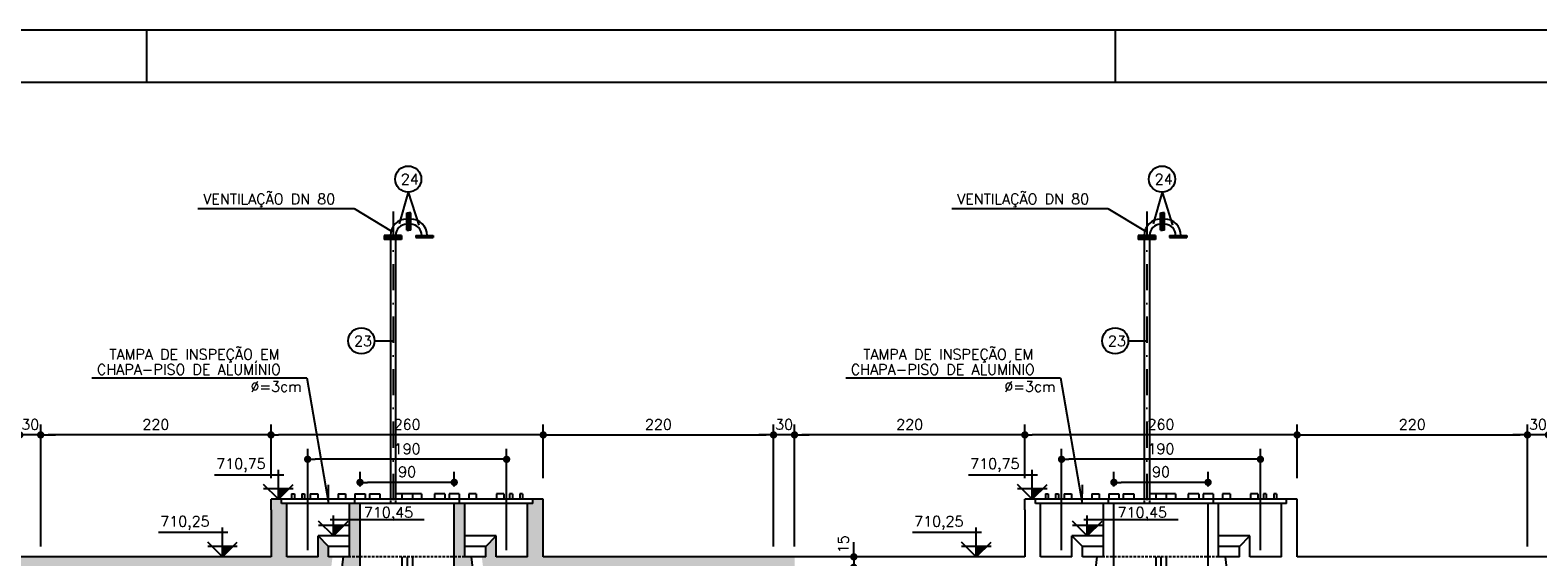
# Model space of a CAD drawing. Extents: x -5456 to -1251, y -1111 to 1859.
# Tile 18 of 24: x -4137 to -2697, y 1357 to 1859. Entities that reach past the tile are written whole.
import ezdxf

# ---------------------------------------------------------------- set-up
doc = ezdxf.new("R2010")
doc.units = 0
doc.header["$LTSCALE"] = 10
doc.header["$MEASUREMENT"] = 0
for name, pattern in [('DASHDOT', [1, 0.5, -0.25, 0, -0.25]), ('HIDDEN', [0.375, 0.25, -0.125]), ('HIDDEN2', [0.1875, 0.125, -0.0625])]:
    doc.linetypes.add(name, pattern=pattern)
doc.layers.get('0').update_dxf_attribs({"linetype": 'CONTINUOUS'})
doc.layers.get('DEFPOINTS').update_dxf_attribs({"linetype": 'CONTINUOUS'})
for name, color, linetype in [('ELEVAÇÃO', 2, 'CONTINUOUS'), ('PADRÃO', 5, 'CONTINUOUS'), ('PAREDES', 5, 'CONTINUOUS')]:
    doc.layers.add(name, color=color, linetype=linetype)
doc.styles.add('ROMANS', font='romans.shx')
doc.dimstyles.new('DIM1', dxfattribs={"dimtxt": 10, "dimasz": 7, "dimexe": 10, "dimexo": 20, "dimgap": 5, "dimtad": 1, "dimdec": 0, "dimzin": 0, "dimdsep": 46, "dimtxsty": 'ROMANS', "dimblk": 'DOT', "dimblk1": 'DOT', "dimblk2": 'DOT', "dimsah": 1, "dimcen": 0, "dimclrd": 6, "dimclre": 6, "dimclrt": 2, "dimadec": 0, "dimazin": 0, "dimtfac": 1e-07, "dimtdec": 0, "dimtix": 1, "dimtmove": 2, "dimatfit": 3, "dimldrblk": 'DOT', "dimfxl": 0, "dimtolj": 1, "dimtzin": 0, "dimarcsym": 0})

# ---------------------------------------------------------------- blocks, each defined once
blk = doc.blocks.new('DOT')
at = {"color": 0, "linetype": 'ByBlock'}
blk.add_line((-0.5, 0), (-1, 0), dxfattribs=at)
at = {"color": 0, "linetype": 'ByBlock', "const_width": 0.5}
blk.add_lwpolyline([(-0.25, 0, 1), (0.25, 0, 1)], format="xyb", close=True, dxfattribs=at)
blk = doc.blocks.new('*D28')
at = {"color": 9, "lineweight": -2}
for p, q in [((-3407.4, 1366.6), (-3407.4, 1483)), ((-3194.4, 1473), (-3400.4, 1473)), ((-3187.4, 1431.6), (-3187.4, 1483))]:
    blk.add_line(p, q, dxfattribs=at)
at = {"layer": 'DEFPOINTS', "color": 0}
for p in [(-3407.4, 1473), (-3187.4, 1411.6), (-3407.4, 1346.6)]:
    blk.add_point(p, dxfattribs=at)
at = {"color": 9, "lineweight": -2, "xscale": 7, "yscale": 7, "zscale": 7, "rotation": 180}
blk.add_blockref('DOT', (-3407.4, 1473), dxfattribs=at)
at = {"color": 9, "lineweight": -2, "xscale": 7, "yscale": 7, "zscale": 7}
blk.add_blockref('DOT', (-3187.4, 1473), dxfattribs=at)
at = {"color": 3, "insert": (-3297.4, 1483), "char_height": 10, "attachment_point": 5, "style": 'ROMANS'}
blk.add_mtext('\\A1;220', dxfattribs=at)
blk = doc.blocks.new('_DOT')
at = {"color": 0, "linetype": 'ByBlock'}
blk.add_line((-0.5, 0), (-1, 0), dxfattribs=at)
at = {"color": 0, "linetype": 'ByBlock', "const_width": 0.5}
blk.add_lwpolyline([(-0.25, 0, 1), (0.25, 0, 1)], format="xyb", close=True, dxfattribs=at)
blk = doc.blocks.new('*D27')
at = {"layer": 'DEFPOINTS', "color": 0}
for p in [(-3477, 1356.6), (-3497, 1346.6), (-3350.8, 1346.6)]:
    blk.add_point(p, dxfattribs=at)
at = {"layer": 'PAREDES', "color": 9, "lineweight": -2}
for p, q in [((-3350.8, 1363.6), (-3350.8, 1370.6)), ((-3350.8, 1356.6), (-3350.8, 1346.6)), ((-3350.8, 1339.6), (-3350.8, 1332.6))]:
    blk.add_line(p, q, dxfattribs=at)
at = {"layer": 'PAREDES', "color": 9, "lineweight": -2, "xscale": 7, "yscale": 7, "zscale": 7}
for p, rotation in [((-3350.8, 1356.6), 270), ((-3350.8, 1346.6), 90)]:
    blk.add_blockref('DOT', p, dxfattribs=dict(at, rotation=rotation))
at = {"layer": 'PAREDES', "color": 3, "insert": (-3360.8, 1368.6), "char_height": 10, "attachment_point": 5, "rotation": 90, "style": 'ROMANS'}
blk.add_mtext('\\A1;15', dxfattribs=at)
blk = doc.blocks.new('*D41')
at = {"color": 9, "lineweight": -2}
for p, q in [((-2927.4, 1451.6), (-2927.4, 1483)), ((-2920.4, 1473), (-2714.4, 1473)), ((-2707.4, 1366.6), (-2707.4, 1483))]:
    blk.add_line(p, q, dxfattribs=at)
at = {"layer": 'DEFPOINTS', "color": 0}
for p in [(-2707.4, 1473), (-2927.4, 1431.6), (-2707.4, 1346.6)]:
    blk.add_point(p, dxfattribs=at)
at = {"color": 9, "lineweight": -2, "xscale": 7, "yscale": 7, "zscale": 7, "rotation": 180}
blk.add_blockref('DOT', (-2927.4, 1473), dxfattribs=at)
at = {"color": 9, "lineweight": -2, "xscale": 7, "yscale": 7, "zscale": 7}
blk.add_blockref('DOT', (-2707.4, 1473), dxfattribs=at)
at = {"color": 3, "insert": (-2817.4, 1483), "char_height": 10, "attachment_point": 5, "style": 'ROMANS'}
blk.add_mtext('\\A1;220', dxfattribs=at)
blk = doc.blocks.new('*D36')
at = {"color": 9, "lineweight": -2}
for p, q in [((-3187.4, 1431.6), (-3187.4, 1483)), ((-2934.4, 1473), (-3180.4, 1473)), ((-2927.4, 1431.6), (-2927.4, 1483))]:
    blk.add_line(p, q, dxfattribs=at)
at = {"layer": 'DEFPOINTS', "color": 0}
for p in [(-3187.4, 1473), (-3187.4, 1411.6), (-2927.4, 1411.6)]:
    blk.add_point(p, dxfattribs=at)
at = {"color": 9, "lineweight": -2, "xscale": 7, "yscale": 7, "zscale": 7, "rotation": 180}
blk.add_blockref('DOT', (-3187.4, 1473), dxfattribs=at)
at = {"color": 9, "lineweight": -2, "xscale": 7, "yscale": 7, "zscale": 7}
blk.add_blockref('DOT', (-2927.4, 1473), dxfattribs=at)
at = {"color": 3, "insert": (-3057.4, 1483), "char_height": 10, "attachment_point": 5, "style": 'ROMANS'}
blk.add_mtext('\\A1;260', dxfattribs=at)
blk = doc.blocks.new('*D46')
at = {"color": 9, "lineweight": -2}
for p, q in [((-3152.4, 1362.8), (-3152.4, 1459.7)), ((-2962.4, 1362.8), (-2962.4, 1459.7)), ((-2969.4, 1449.7), (-3145.4, 1449.7))]:
    blk.add_line(p, q, dxfattribs=at)
at = {"layer": 'DEFPOINTS', "color": 0}
for p in [(-3152.4, 1449.7), (-3152.4, 1342.8), (-2962.4, 1342.8)]:
    blk.add_point(p, dxfattribs=at)
at = {"color": 9, "lineweight": -2, "xscale": 7, "yscale": 7, "zscale": 7, "rotation": 180}
blk.add_blockref('DOT', (-3152.4, 1449.7), dxfattribs=at)
at = {"color": 9, "lineweight": -2, "xscale": 7, "yscale": 7, "zscale": 7}
blk.add_blockref('DOT', (-2962.4, 1449.7), dxfattribs=at)
at = {"color": 3, "insert": (-3057.4, 1459.7), "char_height": 10, "attachment_point": 5, "style": 'ROMANS'}
blk.add_mtext('\\A1;190', dxfattribs=at)
blk = doc.blocks.new('*D49')
at = {"color": 9, "lineweight": -2}
for p, q in [((-3102.4, 1423.8), (-3102.4, 1437.7)), ((-3019.4, 1427.7), (-3095.4, 1427.7)), ((-3012.4, 1423.8), (-3012.4, 1437.7))]:
    blk.add_line(p, q, dxfattribs=at)
at = {"layer": 'DEFPOINTS', "color": 0}
for p in [(-3102.4, 1427.7), (-3102.4, 1403.8), (-3012.4, 1403.8)]:
    blk.add_point(p, dxfattribs=at)
at = {"color": 9, "lineweight": -2, "xscale": 7, "yscale": 7, "zscale": 7, "rotation": 180}
blk.add_blockref('DOT', (-3102.4, 1427.7), dxfattribs=at)
at = {"color": 9, "lineweight": -2, "xscale": 7, "yscale": 7, "zscale": 7}
blk.add_blockref('DOT', (-3012.4, 1427.7), dxfattribs=at)
at = {"color": 3, "insert": (-3057.4, 1437.7), "char_height": 10, "attachment_point": 5, "style": 'ROMANS'}
blk.add_mtext('\\A1;90', dxfattribs=at)
blk = doc.blocks.new('*D58')
at = {"color": 9, "lineweight": -2}
for p, q in [((-4127.4, 1366.6), (-4127.4, 1483)), ((-3914.4, 1473), (-4120.4, 1473)), ((-3907.4, 1431.6), (-3907.4, 1483))]:
    blk.add_line(p, q, dxfattribs=at)
at = {"layer": 'DEFPOINTS', "color": 0}
for p in [(-4127.4, 1473), (-3907.4, 1411.6), (-4127.4, 1346.6)]:
    blk.add_point(p, dxfattribs=at)
at = {"color": 9, "lineweight": -2, "xscale": 7, "yscale": 7, "zscale": 7, "rotation": 180}
blk.add_blockref('DOT', (-4127.4, 1473), dxfattribs=at)
at = {"color": 9, "lineweight": -2, "xscale": 7, "yscale": 7, "zscale": 7}
blk.add_blockref('DOT', (-3907.4, 1473), dxfattribs=at)
at = {"color": 3, "insert": (-4017.4, 1483), "char_height": 10, "attachment_point": 5, "style": 'ROMANS'}
blk.add_mtext('\\A1;220', dxfattribs=at)
blk = doc.blocks.new('*D55')
at = {"color": 9, "lineweight": -2}
for p, q in [((-3907.4, 1431.6), (-3907.4, 1483)), ((-3654.4, 1473), (-3900.4, 1473)), ((-3647.4, 1431.6), (-3647.4, 1483))]:
    blk.add_line(p, q, dxfattribs=at)
at = {"layer": 'DEFPOINTS', "color": 0}
for p in [(-3907.4, 1473), (-3907.4, 1411.6), (-3647.4, 1411.6)]:
    blk.add_point(p, dxfattribs=at)
at = {"color": 9, "lineweight": -2, "xscale": 7, "yscale": 7, "zscale": 7, "rotation": 180}
blk.add_blockref('DOT', (-3907.4, 1473), dxfattribs=at)
at = {"color": 9, "lineweight": -2, "xscale": 7, "yscale": 7, "zscale": 7}
blk.add_blockref('DOT', (-3647.4, 1473), dxfattribs=at)
at = {"color": 3, "insert": (-3777.4, 1483), "char_height": 10, "attachment_point": 5, "style": 'ROMANS'}
blk.add_mtext('\\A1;260', dxfattribs=at)
blk = doc.blocks.new('*D57')
at = {"color": 9, "lineweight": -2}
for p, q in [((-3647.4, 1451.6), (-3647.4, 1483)), ((-3640.4, 1473), (-3434.4, 1473)), ((-3427.4, 1366.6), (-3427.4, 1483))]:
    blk.add_line(p, q, dxfattribs=at)
at = {"layer": 'DEFPOINTS', "color": 0}
for p in [(-3427.4, 1473), (-3647.4, 1431.6), (-3427.4, 1346.6)]:
    blk.add_point(p, dxfattribs=at)
at = {"color": 9, "lineweight": -2, "xscale": 7, "yscale": 7, "zscale": 7, "rotation": 180}
blk.add_blockref('DOT', (-3647.4, 1473), dxfattribs=at)
at = {"color": 9, "lineweight": -2, "xscale": 7, "yscale": 7, "zscale": 7}
blk.add_blockref('DOT', (-3427.4, 1473), dxfattribs=at)
at = {"color": 3, "insert": (-3537.4, 1483), "char_height": 10, "attachment_point": 5, "style": 'ROMANS'}
blk.add_mtext('\\A1;220', dxfattribs=at)
blk = doc.blocks.new('*D54')
at = {"color": 9, "lineweight": -2}
for p, q in [((-3872.4, 1362.8), (-3872.4, 1459.7)), ((-3682.4, 1362.8), (-3682.4, 1459.7)), ((-3689.4, 1449.7), (-3865.4, 1449.7))]:
    blk.add_line(p, q, dxfattribs=at)
at = {"layer": 'DEFPOINTS', "color": 0}
for p in [(-3872.4, 1449.7), (-3872.4, 1342.8), (-3682.4, 1342.8)]:
    blk.add_point(p, dxfattribs=at)
at = {"color": 9, "lineweight": -2, "xscale": 7, "yscale": 7, "zscale": 7, "rotation": 180}
blk.add_blockref('DOT', (-3872.4, 1449.7), dxfattribs=at)
at = {"color": 9, "lineweight": -2, "xscale": 7, "yscale": 7, "zscale": 7}
blk.add_blockref('DOT', (-3682.4, 1449.7), dxfattribs=at)
at = {"color": 3, "insert": (-3777.4, 1459.7), "char_height": 10, "attachment_point": 5, "style": 'ROMANS'}
blk.add_mtext('\\A1;190', dxfattribs=at)
blk = doc.blocks.new('*D53')
at = {"color": 9, "lineweight": -2}
for p, q in [((-3822.4, 1423.8), (-3822.4, 1437.7)), ((-3739.4, 1427.7), (-3815.4, 1427.7)), ((-3732.4, 1423.8), (-3732.4, 1437.7))]:
    blk.add_line(p, q, dxfattribs=at)
at = {"layer": 'DEFPOINTS', "color": 0}
for p in [(-3822.4, 1427.7), (-3822.4, 1403.8), (-3732.4, 1403.8)]:
    blk.add_point(p, dxfattribs=at)
at = {"color": 9, "lineweight": -2, "xscale": 7, "yscale": 7, "zscale": 7, "rotation": 180}
blk.add_blockref('DOT', (-3822.4, 1427.7), dxfattribs=at)
at = {"color": 9, "lineweight": -2, "xscale": 7, "yscale": 7, "zscale": 7}
blk.add_blockref('DOT', (-3732.4, 1427.7), dxfattribs=at)
at = {"color": 3, "insert": (-3777.4, 1437.7), "char_height": 10, "attachment_point": 5, "style": 'ROMANS'}
blk.add_mtext('\\A1;90', dxfattribs=at)
blk = doc.blocks.new('*D184')
at = {"color": 9, "lineweight": -2}
for p, q in [((-2714.4, 1473), (-2721.4, 1473)), ((-2707.4, 1366.6), (-2707.4, 1483)), ((-2687.4, 1473), (-2707.4, 1473)), ((-2687.4, 1366.6), (-2687.4, 1483)), ((-2680.4, 1473), (-2673.4, 1473))]:
    blk.add_line(p, q, dxfattribs=at)
at = {"layer": 'DEFPOINTS', "color": 0}
for p in [(-2707.4, 1473), (-2707.4, 1346.6), (-2687.4, 1346.6)]:
    blk.add_point(p, dxfattribs=at)
at = {"color": 9, "lineweight": -2, "xscale": 7, "yscale": 7, "zscale": 7}
blk.add_blockref('DOT', (-2707.4, 1473), dxfattribs=at)
at = {"color": 9, "lineweight": -2, "xscale": 7, "yscale": 7, "zscale": 7, "rotation": 180}
blk.add_blockref('DOT', (-2687.4, 1473), dxfattribs=at)
at = {"color": 3, "insert": (-2697.4, 1483), "char_height": 10, "attachment_point": 5, "style": 'ROMANS'}
blk.add_mtext('\\A1;30', dxfattribs=at)
blk = doc.blocks.new('*D187')
at = {"color": 9, "lineweight": -2}
for p, q in [((-3434.4, 1473), (-3441.4, 1473)), ((-3427.4, 1366.6), (-3427.4, 1483)), ((-3407.4, 1473), (-3427.4, 1473)), ((-3407.4, 1366.6), (-3407.4, 1483)), ((-3400.4, 1473), (-3393.4, 1473))]:
    blk.add_line(p, q, dxfattribs=at)
at = {"layer": 'DEFPOINTS', "color": 0}
for p in [(-3427.4, 1473), (-3427.4, 1346.6), (-3407.4, 1346.6)]:
    blk.add_point(p, dxfattribs=at)
at = {"color": 9, "lineweight": -2, "xscale": 7, "yscale": 7, "zscale": 7}
blk.add_blockref('DOT', (-3427.4, 1473), dxfattribs=at)
at = {"color": 9, "lineweight": -2, "xscale": 7, "yscale": 7, "zscale": 7, "rotation": 180}
blk.add_blockref('DOT', (-3407.4, 1473), dxfattribs=at)
at = {"color": 3, "insert": (-3417.4, 1483), "char_height": 10, "attachment_point": 5, "style": 'ROMANS'}
blk.add_mtext('\\A1;30', dxfattribs=at)
blk = doc.blocks.new('*D192')
at = {"color": 9, "lineweight": -2}
for p, q in [((-4154.4, 1473), (-4161.4, 1473)), ((-4147.4, 1366.6), (-4147.4, 1483)), ((-4127.4, 1473), (-4147.4, 1473)), ((-4127.4, 1366.6), (-4127.4, 1483)), ((-4120.4, 1473), (-4113.4, 1473))]:
    blk.add_line(p, q, dxfattribs=at)
at = {"layer": 'DEFPOINTS', "color": 0}
for p in [(-4147.4, 1473), (-4147.4, 1346.6), (-4127.4, 1346.6)]:
    blk.add_point(p, dxfattribs=at)
at = {"color": 9, "lineweight": -2, "xscale": 7, "yscale": 7, "zscale": 7}
blk.add_blockref('DOT', (-4147.4, 1473), dxfattribs=at)
at = {"color": 9, "lineweight": -2, "xscale": 7, "yscale": 7, "zscale": 7, "rotation": 180}
blk.add_blockref('DOT', (-4127.4, 1473), dxfattribs=at)
at = {"color": 3, "insert": (-4137.4, 1483), "char_height": 10, "attachment_point": 5, "style": 'ROMANS'}
blk.add_mtext('\\A1;30', dxfattribs=at)

msp = doc.modelspace()

# ---------------------------------------------------------------- hatches: boundary and pattern name
h = msp.add_hatch()
h.set_pattern_fill('AR-CONC', color=9, scale=3, style=0)
h.set_pattern_definition([(130, (-8342.223, -3316.469), (-21.517805, -1.882564), [2.25, -24.75]), (185, (-8342.223, -3316.469), (4.16254, 22.565764), [1.8, -19.8]), (79.5486, (-8344.016, -3316.625), (-17.35528, 20.683186), [1.912206, -21.03426]), (133.8158, (-8342.223, -3310.469), (-32.01723, -4.96557), [3.375, -37.125]), (83.3644, (-8344.89, -3310.882), (-28.03988, 29.22354), [2.86831, -31.55139]), (188.8158, (-8342.223, -3310.47), (-28.03986, 29.22356), [2.7, -29.7]), (159, (-8345.223, -3311.969), (-17.90721, -12.078567), [2.25, -24.75]), (214, (-8345.223, -3311.969), (-7.29946, 21.7545), [1.8, -19.8]), (108.5486, (-8346.716, -3312.975), (-25.20668, 9.675915), [1.912206, -21.03426]), (142.5, (-8342.223, -3316.4686), (-0.364796, 9.986816), [0, -19.56, 0, -20.1, 0, -19.875]), (172.5, (-8342.223, -3316.469), (-7.892086, 11.832351), [0, -11.46, 0, -19.11, 0, -7.575]), (212.5, (-8335.533, -3316.469), (-16.014673, -0.676646), [0, -7.5, 0, -23.4, 0, -31.05]), (222.5, (-8332.533, -3316.469), (-17.495585, 3.00315), [0, -9.75, 0, -15.54, 0, -22.05])])
h.paths.add_polyline_path([(-4867.4, 1346.6), (-4847.4, 1346.6), (-4847.4, 1286.6), (-4867.4, 1286.6)], flags=16)
h.paths.add_polyline_path([(-4867.4, 1266.6), (-4867.4, 1286.6), (-4847.4, 1286.6), (-4847.4, 1256.6), (-4827.4, 1256.6), (-4827.4, 1276.6), (-4817.4, 1286.6), (-4817.4, 1246.6), (-4847.4, 1246.6), (-4847.4, 1201.9), (-4847.4, 1036.6), (-4867.4, 1036.6)], flags=17)
h.paths.add_polyline_path([(-4867.4, 1036.6), (-4847.9, 1036.6), (-4847.9, 1036.6), (-4847.9, 1036.6), (-4847.4, 1036.6), (-4847.4, 1007.8), (-4851, 1007.8), (-4851, 1006.4), (-4847.4, 1006.4), (-4847.4, 1002.8), (-4847.4, 946.6), (-4850.9, 946.6), (-4850.9, 945.3), (-4847.4, 945.3), (-4847.4, 943.2), (-4847.4, 866.6), (-4867.4, 866.6)], flags=17)
h.paths.add_polyline_path([(-4867.4, 866.6), (-4847.4, 866.6), (-4847.4, 831.6), (-4867.4, 831.6)], flags=17)
h.paths.add_polyline_path([(-4867.4, 831.6), (-4847.4, 831.6), (-4847.4, 706.6), (-4867.4, 706.6)], flags=17)
h.paths.add_polyline_path([(-4867.4, 706.6), (-4847.4, 706.6), (-4847.4, 646.6), (-4651.7, 646.6), (-4651.7, 642.3), (-4650.2, 642.3), (-4650.2, 646.6), (-4498.3, 646.6), (-4498.3, 642.3), (-4496.8, 642.3), (-4496.8, 646.6), (-4344.7, 646.6), (-4344.7, 642.3), (-4343.2, 642.3), (-4343.2, 646.6), (-4147.4, 646.6), (-4147.4, 945.5), (-4143.9, 945.6), (-4143.9, 946.9), (-4147.4, 946.9), (-4147.4, 1006.4), (-4144.1, 1006.4), (-4144.1, 1007.8), (-4147.4, 1007.8), (-4147.4, 1246.6), (-4177.4, 1246.6), (-4177.4, 1286.6), (-4167.4, 1276.6), (-4167.4, 1256.6), (-4147.4, 1256.6), (-4147.4, 1346.6), (-4376.7, 1346.6), (-4367.4, 1365.7), (-4367.4, 1356.6), (-3907.4, 1356.6), (-3907.4, 1401.6), (-3907.4, 1411.6), (-3897.4, 1411.6), (-3897.4, 1407.6), (-3892.4, 1407.6), (-3892.4, 1356.6), (-3862.4, 1356.6), (-3862.4, 1376.6), (-3852.4, 1366.6), (-3852.4, 1356.6), (-3848.7, 1356.6), (-3849.9, 1346.6), (-3862.4, 1346.6), (-3862.4, 1295), (-3872.3, 1295), (-3872.3, 1292), (-3862.4, 1292), (-3862.4, 1286.6), (-3877.4, 1286.6), (-3877.4, 1346.6), (-4127.4, 1346.6), (-4127.4, 1256.6), (-4107.4, 1256.6), (-4107.4, 1276.6), (-4097.4, 1286.6), (-4097.4, 1246.6), (-4127.4, 1246.6), (-4127.4, 1007.8), (-4131, 1007.8), (-4131, 1006.4), (-4127.4, 1006.4), (-4127.4, 950.3), (-4127.5, 950.2), (-4127.5, 946.6), (-4130.9, 946.6), (-4130.9, 945.3), (-4127.5, 945.3), (-4127.5, 943.2), (-4127.4, 943.2), (-4127.4, 646.6), (-3931.7, 646.6), (-3931.7, 642.3), (-3930.2, 642.3), (-3930.2, 646.6), (-3778.3, 646.6), (-3778.3, 642.3), (-3776.8, 642.3), (-3776.8, 646.6), (-3665.4, 646.6, 0.132437), (-3657.3, 634.4), (-3660.5, 626.6), (-4867.4, 626.6)])
h.paths.add_polyline_path([(-3611.9, 646.6), (-3427.4, 646.6), (-3427.4, 936.8), (-3407.4, 919.5), (-3407.4, 626.6), (-3660.5, 626.6), (-3657.3, 634.4, 0.538906)])
h.paths.add_polyline_path([(-3427.4, 992.8, 0.208186), (-3407.4, 1019.9), (-3407.4, 919.5), (-3427.4, 936.8), (-3427.4, 945.5), (-3424, 945.6), (-3424, 946.9), (-3427.4, 946.9)])
h.paths.add_polyline_path([(-3427.4, 1065.9, -0.208186), (-3407.4, 1038.7), (-3407.4, 1019.9, -0.208186), (-3427.4, 992.8), (-3427.4, 1006.4), (-3424.3, 1006.4), (-3424.3, 1007.8), (-3427.4, 1007.8)])
h.paths.add_polyline_path([(-3407.4, 1083.6), (-3407.4, 1038.7, 0.137731), (-3418.3, 1058.8)])
h.paths.add_polyline_path([(-3427.4, 1246.6), (-3457.4, 1246.6), (-3457.4, 1286.6), (-3447.4, 1276.6), (-3447.4, 1256.6), (-3427.4, 1256.6), (-3427.4, 1346.6), (-3520.2, 1346.6), (-3518.1, 1356.6), (-3407.4, 1356.6), (-3407.4, 1083.6), (-3418.3, 1058.8, 0.06849), (-3427.4, 1065.9)])
h.paths.add_polyline_path([(-3647.4, 1367.2), (-3647.4, 1356.6), (-3518.1, 1356.6), (-3520.2, 1346.6), (-3657.1, 1346.6)])
h.paths.add_polyline_path([(-3662.4, 1407.6), (-3657.4, 1407.6), (-3657.4, 1411.6), (-3647.4, 1411.6), (-3647.4, 1401.6), (-3647.4, 1367.2), (-3657.1, 1346.6), (-3677.4, 1346.6), (-3677.4, 1320.5, 0.135637), (-3692.4, 1321), (-3692.4, 1346.6), (-3704.9, 1346.6), (-3706.1, 1356.6), (-3702.4, 1356.6), (-3702.4, 1366.6), (-3692.4, 1376.6), (-3692.4, 1356.6), (-3662.4, 1356.6)])
h.paths.add_polyline_path([(-3692.4, 1321, -0.135637), (-3677.4, 1320.5), (-3677.4, 1286.6), (-3692.4, 1286.6), (-3692.4, 1292), (-3682.5, 1292), (-3682.5, 1295), (-3692.4, 1295)], flags=17)
h.paths.add_polyline_path([(-3732.4, 1407.6), (-3722.4, 1407.6), (-3722.4, 1356.6), (-3732.4, 1356.6)], flags=16)
h.paths.add_polyline_path([(-3732.4, 1356.6), (-3722.4, 1356.6), (-3716.2, 1356.6), (-3715, 1346.6), (-3732.4, 1346.6)], flags=16)
h.paths.add_polyline_path([(-3832.4, 1407.6), (-3822.4, 1407.6), (-3822.4, 1356.6), (-3832.4, 1356.6)], flags=16)
h.paths.add_polyline_path([(-3838.6, 1356.6), (-3832.4, 1356.6), (-3822.4, 1356.6), (-3822.4, 1346.6), (-3839.8, 1346.6)], flags=16)
h.paths.add_polyline_path([(-4382.4, 1407.6), (-4377.4, 1407.6), (-4377.4, 1411.6), (-4367.4, 1411.6), (-4367.4, 1401.6), (-4367.4, 1365.7), (-4376.7, 1346.6), (-4397.4, 1346.6), (-4397.4, 1320.5, 0.135637), (-4412.4, 1321), (-4412.4, 1346.6), (-4424.9, 1346.6), (-4426.1, 1356.6), (-4422.4, 1356.6), (-4422.4, 1366.6), (-4412.4, 1376.6), (-4412.4, 1356.6), (-4382.4, 1356.6)], flags=17)
h.paths.add_polyline_path([(-4412.4, 1321, -0.135637), (-4397.4, 1320.5), (-4397.4, 1286.6), (-4412.4, 1286.6), (-4412.4, 1292), (-4402.5, 1292), (-4402.5, 1295), (-4412.4, 1295)], flags=17)
h.paths.add_polyline_path([(-4452.4, 1407.6), (-4442.4, 1407.6), (-4442.4, 1356.6), (-4452.4, 1356.6)], flags=17)
h.paths.add_polyline_path([(-4452.4, 1356.6), (-4442.4, 1356.6), (-4436.2, 1356.6), (-4435, 1346.6), (-4452.4, 1346.6)], flags=17)
h.paths.add_polyline_path([(-4552.4, 1407.6), (-4542.4, 1407.6), (-4542.4, 1356.6), (-4552.4, 1356.6)], flags=17)
h.paths.add_polyline_path([(-4597.4, 1346.6), (-4847.4, 1346.6), (-4867.4, 1346.6), (-4867.4, 1356.6), (-4627.4, 1356.6), (-4627.4, 1401.6), (-4627.4, 1411.6), (-4617.4, 1411.6), (-4617.4, 1407.6), (-4612.4, 1407.6), (-4612.4, 1356.6), (-4582.4, 1356.6), (-4582.4, 1376.6), (-4572.4, 1366.6), (-4572.4, 1356.6), (-4568.7, 1356.6), (-4569.9, 1346.6), (-4582.4, 1346.6), (-4582.4, 1295), (-4592.3, 1295), (-4592.3, 1292), (-4582.4, 1292), (-4582.4, 1286.6), (-4597.4, 1286.6)], flags=17)
h.paths.add_polyline_path([(-4558.6, 1356.6), (-4552.4, 1356.6), (-4542.4, 1356.6), (-4542.4, 1346.6), (-4559.8, 1346.6)], flags=17)
h.paths.add_polyline_path([(-4014.7, 1341.7), (-4014.7, 1361.5), (-4029.7, 1361.5), (-4029.7, 1341.7)], flags=25)
at = {"layer": 'ELEVAÇÃO'}
for points in [[(-3900.3, 1421.7), (-3890.2, 1421.7), (-3900.3, 1411.6)], [(-3180.3, 1421.7), (-3170.2, 1421.7), (-3180.3, 1411.6)], [(-3847.8, 1386.7), (-3837.7, 1386.7), (-3847.8, 1376.6)], [(-3127.8, 1386.7), (-3117.7, 1386.7), (-3127.8, 1376.6)], [(-3953.8, 1366.7), (-3943.7, 1366.7), (-3953.8, 1356.6)], [(-3233.8, 1366.7), (-3223.7, 1366.7), (-3233.8, 1356.6)]]:
    msp.add_hatch(color=256, dxfattribs=at).paths.add_polyline_path(points)

# ---------------------------------------------------------------- linework, layer by layer
at = {"color": 9}
for p, q in [((-3776.4, 1704.7), (-3785, 1674.4)), ((-3776.4, 1704.7), (-3766.3, 1673.2)), ((-3056.4, 1704.7), (-3065, 1674.4)), ((-3056.4, 1704.7), (-3046.3, 1673.2)), ((-3977.3, 1689.2), (-3828.1, 1689.2)), ((-3828.1, 1689.2), (-3792.3, 1667.6)), ((-3257.3, 1689.2), (-3108.1, 1689.2)), ((-3108.1, 1689.2), (-3072.3, 1667.6)), ((-3808.6, 1562.8), (-3790.9, 1562.8)), ((-3088.6, 1562.8), (-3070.9, 1562.8)), ((-4078.4, 1527.5), (-3873.3, 1527.5)), ((-3873.3, 1527.5), (-3852.6, 1407.7)), ((-3358.4, 1527.5), (-3153.3, 1527.5)), ((-3153.3, 1527.5), (-3132.6, 1407.7)), ((-3852.6, 1407.7), (-3852.5, 1425.3)), ((-3132.6, 1407.7), (-3132.5, 1425.3))]:
    msp.add_line(p, q, dxfattribs=at)
at = {"color": 9, "linetype": 'DASHDOT', "ltscale": 5}
for p, q in [((-3790.9, 1686.2), (-3790.9, 1407.6)), ((-3070.9, 1686.2), (-3070.9, 1407.6)), ((-3777.4, 1356.6), (-3777.4, 675.4)), ((-3057.4, 1356.6), (-3057.4, 675.4))]:
    msp.add_line(p, q, dxfattribs=at)
at = {"color": 3}
for p, q in [((-3777.8, 1684.9), (-3775.9, 1684.9)), ((-3777.8, 1668.4), (-3777.8, 1684.9)), ((-3774, 1684.9), (-3775.9, 1684.9)), ((-3775.9, 1668.4), (-3775.9, 1684.9)), ((-3774, 1668.4), (-3774, 1684.9)), ((-3057.8, 1668.4), (-3057.8, 1684.9)), ((-3057.8, 1684.9), (-3055.9, 1684.9)), ((-3055.9, 1668.4), (-3055.9, 1684.9)), ((-3054, 1684.9), (-3055.9, 1684.9)), ((-3054, 1668.4), (-3054, 1684.9)), ((-3799.2, 1663.5), (-3799.2, 1659.7)), ((-3782.7, 1663.5), (-3799.2, 1663.5)), ((-3782.7, 1661.6), (-3799.2, 1661.6)), ((-3782.7, 1659.7), (-3799.2, 1659.7)), ((-3793.4, 1659.7), (-3793.4, 1411.6)), ((-3788.4, 1659.7), (-3788.4, 1411.6)), ((-3782.7, 1663.5), (-3782.7, 1659.7)), ((-3777.8, 1668.4), (-3775.9, 1668.4)), ((-3774, 1668.4), (-3775.9, 1668.4)), ((-3769.2, 1663.5), (-3769.2, 1661.6)), ((-3769.2, 1663.5), (-3752.7, 1663.5)), ((-3769.2, 1661.6), (-3752.7, 1661.6)), ((-3752.7, 1663.5), (-3752.7, 1661.6)), ((-3079.2, 1663.5), (-3079.2, 1659.7)), ((-3062.7, 1663.5), (-3079.2, 1663.5)), ((-3062.7, 1661.6), (-3079.2, 1661.6)), ((-3062.7, 1659.7), (-3079.2, 1659.7)), ((-3073.4, 1659.7), (-3073.4, 1411.6)), ((-3068.4, 1659.7), (-3068.4, 1411.6)), ((-3062.7, 1663.5), (-3062.7, 1659.7)), ((-3057.8, 1668.4), (-3055.9, 1668.4)), ((-3054, 1668.4), (-3055.9, 1668.4)), ((-3049.2, 1663.5), (-3049.2, 1661.6)), ((-3049.2, 1663.5), (-3032.7, 1663.5)), ((-3049.2, 1661.6), (-3032.7, 1661.6)), ((-3032.7, 1663.5), (-3032.7, 1661.6)), ((-3887.7, 1416.6), (-3885.1, 1416.6)), ((-3887.7, 1416.6), (-3887.7, 1411.6)), ((-3885.1, 1416.6), (-3885.1, 1411.6)), ((-3878, 1416.6), (-3878, 1411.6)), ((-3878, 1416.6), (-3875.4, 1416.6)), ((-3875.4, 1416.6), (-3875.4, 1411.6)), ((-3869.9, 1416.6), (-3862.8, 1416.6)), ((-3869.9, 1416.6), (-3869.9, 1411.6)), ((-3862.8, 1416.6), (-3862.8, 1411.6)), ((-3843.4, 1416.6), (-3836.4, 1416.6)), ((-3843.4, 1416.6), (-3843.4, 1411.6)), ((-3836.4, 1416.6), (-3836.4, 1411.6)), ((-3827.3, 1416.6), (-3817.6, 1416.6)), ((-3827.3, 1416.6), (-3827.3, 1411.6)), ((-3817.6, 1416.6), (-3817.6, 1411.6)), ((-3781.6, 1416.6), (-3788.4, 1416.6)), ((-3772.4, 1416.6), (-3782.4, 1416.6)), ((-3782.4, 1416.6), (-3782.4, 1411.6)), ((-3763.6, 1416.6), (-3773.2, 1416.6)), ((-3772.4, 1416.6), (-3772.4, 1411.6)), ((-3763.6, 1416.6), (-3763.6, 1411.6)), ((-3727.6, 1416.6), (-3737.2, 1416.6)), ((-3737.2, 1416.6), (-3737.2, 1411.6)), ((-3727.6, 1416.6), (-3727.6, 1411.6)), ((-3711.4, 1416.6), (-3718.5, 1416.6)), ((-3718.5, 1416.6), (-3718.5, 1411.6)), ((-3711.4, 1416.6), (-3711.4, 1411.6)), ((-3685, 1416.6), (-3692, 1416.6)), ((-3692, 1416.6), (-3692, 1411.6)), ((-3685, 1416.6), (-3685, 1411.6)), ((-3676.9, 1416.6), (-3679.5, 1416.6)), ((-3679.5, 1416.6), (-3679.5, 1411.6)), ((-3676.9, 1416.6), (-3676.9, 1411.6)), ((-3667.1, 1416.6), (-3669.7, 1416.6)), ((-3669.7, 1416.6), (-3669.7, 1411.6)), ((-3667.1, 1416.6), (-3667.1, 1411.6)), ((-3167.7, 1416.6), (-3165.1, 1416.6)), ((-3167.7, 1416.6), (-3167.7, 1411.6)), ((-3165.1, 1416.6), (-3165.1, 1411.6)), ((-3158, 1416.6), (-3158, 1411.6)), ((-3158, 1416.6), (-3155.4, 1416.6)), ((-3155.4, 1416.6), (-3155.4, 1411.6)), ((-3149.9, 1416.6), (-3142.8, 1416.6)), ((-3149.9, 1416.6), (-3149.9, 1411.6)), ((-3142.8, 1416.6), (-3142.8, 1411.6)), ((-3123.4, 1416.6), (-3116.4, 1416.6)), ((-3123.4, 1416.6), (-3123.4, 1411.6)), ((-3116.4, 1416.6), (-3116.4, 1411.6)), ((-3107.3, 1416.6), (-3097.6, 1416.6)), ((-3107.3, 1416.6), (-3107.3, 1411.6)), ((-3097.6, 1416.6), (-3097.6, 1411.6)), ((-3061.6, 1416.6), (-3068.4, 1416.6)), ((-3052.4, 1416.6), (-3062.4, 1416.6)), ((-3062.4, 1416.6), (-3062.4, 1411.6)), ((-3043.6, 1416.6), (-3053.2, 1416.6)), ((-3052.4, 1416.6), (-3052.4, 1411.6)), ((-3043.6, 1416.6), (-3043.6, 1411.6)), ((-3017.2, 1416.6), (-3017.2, 1411.6)), ((-3007.6, 1416.6), (-3017.2, 1416.6)), ((-3007.6, 1416.6), (-3007.6, 1411.6)), ((-2991.4, 1416.6), (-2998.5, 1416.6)), ((-2998.5, 1416.6), (-2998.5, 1411.6)), ((-2991.4, 1416.6), (-2991.4, 1411.6)), ((-2965, 1416.6), (-2972, 1416.6)), ((-2972, 1416.6), (-2972, 1411.6)), ((-2965, 1416.6), (-2965, 1411.6)), ((-2956.9, 1416.6), (-2959.5, 1416.6)), ((-2959.5, 1416.6), (-2959.5, 1411.6)), ((-2956.9, 1416.6), (-2956.9, 1411.6)), ((-2947.1, 1416.6), (-2949.7, 1416.6)), ((-2949.7, 1416.6), (-2949.7, 1411.6)), ((-2947.1, 1416.6), (-2947.1, 1411.6)), ((-3832.4, 1376.6), (-3862.4, 1376.6)), ((-3692.4, 1376.6), (-3722.4, 1376.6)), ((-3112.4, 1376.6), (-3142.4, 1376.6)), ((-2972.4, 1376.6), (-3002.4, 1376.6)), ((-3838.6, 1356.6), (-3907.7, 782)), ((-3832.4, 1366.6), (-3852.4, 1366.6)), ((-3782.4, 1356.6), (-3782.4, 783.3)), ((-3772.4, 1356.6), (-3772.4, 783.3)), ((-3702.4, 1366.6), (-3722.4, 1366.6)), ((-3716.2, 1356.6), (-3647.2, 782)), ((-3118.6, 1356.6), (-3187.7, 782)), ((-3112.4, 1366.6), (-3132.4, 1366.6)), ((-3062.4, 1356.6), (-3062.4, 783.3)), ((-3052.4, 1356.6), (-3052.4, 783.3)), ((-2982.4, 1366.6), (-3002.4, 1366.6)), ((-2996.2, 1356.6), (-2927.2, 782))]:
    msp.add_line(p, q, dxfattribs=at)
at = {"color": 5}
for p, q in [((-3647.4, 1411.6), (-3907.4, 1411.6)), ((-3907.4, 1401.6), (-3907.4, 1411.6)), ((-3897.4, 1407.6), (-3897.4, 1411.6)), ((-3827.4, 1407.6), (-3827.4, 1411.6)), ((-3727.4, 1407.6), (-3727.4, 1411.6)), ((-3657.4, 1407.6), (-3657.4, 1411.6)), ((-3647.4, 1401.6), (-3647.4, 1411.6)), ((-2927.4, 1411.6), (-3187.4, 1411.6)), ((-3187.4, 1401.6), (-3187.4, 1411.6)), ((-3177.4, 1407.6), (-3177.4, 1411.6)), ((-3107.4, 1407.6), (-3107.4, 1411.6)), ((-3007.4, 1407.6), (-3007.4, 1411.6)), ((-2937.4, 1407.6), (-2937.4, 1411.6)), ((-2927.4, 1401.6), (-2927.4, 1411.6)), ((-3907.4, 1401.6), (-3907.4, 1356.6)), ((-3657.4, 1407.6), (-3897.4, 1407.6)), ((-3892.4, 1356.6), (-3892.4, 1407.6)), ((-3832.4, 1356.6), (-3832.4, 1407.6)), ((-3822.4, 1346.6), (-3822.4, 1407.6)), ((-3732.4, 1346.6), (-3732.4, 1407.6)), ((-3722.4, 1356.6), (-3722.4, 1407.6)), ((-3662.4, 1356.6), (-3662.4, 1407.6)), ((-3647.4, 1356.6), (-3647.4, 1401.6)), ((-3187.4, 1401.6), (-3187.4, 1356.6)), ((-2937.4, 1407.6), (-3177.4, 1407.6)), ((-3172.4, 1356.6), (-3172.4, 1407.6)), ((-3112.4, 1356.6), (-3112.4, 1407.6)), ((-3102.4, 1346.6), (-3102.4, 1407.6)), ((-3012.4, 1346.6), (-3012.4, 1407.6)), ((-3002.4, 1356.6), (-3002.4, 1407.6)), ((-2942.4, 1356.6), (-2942.4, 1407.6)), ((-2927.4, 1356.6), (-2927.4, 1401.6)), ((-3862.4, 1356.6), (-3862.4, 1376.6)), ((-3852.4, 1366.6), (-3862.4, 1376.6)), ((-3702.4, 1366.6), (-3692.4, 1376.6)), ((-3692.4, 1356.6), (-3692.4, 1376.6)), ((-3142.4, 1356.6), (-3142.4, 1376.6)), ((-3132.4, 1366.6), (-3142.4, 1376.6)), ((-2982.4, 1366.6), (-2972.4, 1376.6)), ((-2972.4, 1356.6), (-2972.4, 1376.6)), ((-3907.4, 1356.6), (-4367.4, 1356.6)), ((-3862.4, 1356.6), (-3892.4, 1356.6)), ((-3852.4, 1356.6), (-3852.4, 1366.6)), ((-3832.4, 1356.6), (-3852.4, 1356.6)), ((-3702.4, 1356.6), (-3722.4, 1356.6)), ((-3702.4, 1356.6), (-3702.4, 1366.6)), ((-3662.4, 1356.6), (-3692.4, 1356.6)), ((-3187.4, 1356.6), (-3647.4, 1356.6)), ((-3142.4, 1356.6), (-3172.4, 1356.6)), ((-3132.4, 1356.6), (-3132.4, 1366.6)), ((-3112.4, 1356.6), (-3132.4, 1356.6)), ((-2982.4, 1356.6), (-3002.4, 1356.6)), ((-2982.4, 1356.6), (-2982.4, 1366.6)), ((-2942.4, 1356.6), (-2972.4, 1356.6)), ((-2467.4, 1356.6), (-2927.4, 1356.6))]:
    msp.add_line(p, q, dxfattribs=at)
at = {"color": 4}
for p, q in [((-3813.4, 1416.6), (-3803.4, 1416.6)), ((-3813.4, 1416.6), (-3813.4, 1411.6)), ((-3803.4, 1416.6), (-3803.4, 1411.6)), ((-3751.4, 1416.6), (-3751.4, 1411.6)), ((-3741.4, 1416.6), (-3751.4, 1416.6)), ((-3741.4, 1416.6), (-3741.4, 1411.6)), ((-3093.4, 1416.6), (-3093.4, 1411.6)), ((-3093.4, 1416.6), (-3083.4, 1416.6)), ((-3083.4, 1416.6), (-3083.4, 1411.6)), ((-3031.4, 1416.6), (-3031.4, 1411.6)), ((-3021.4, 1416.6), (-3031.4, 1416.6)), ((-3021.4, 1416.6), (-3021.4, 1411.6))]:
    msp.add_line(p, q, dxfattribs=at)
at = {"color": 7, "linetype": 'HIDDEN2'}
for p, q in [((-3793.4, 1411.6), (-3793.4, 1407.6)), ((-3788.4, 1411.6), (-3788.4, 1407.6)), ((-3073.4, 1411.6), (-3073.4, 1407.6)), ((-3068.4, 1411.6), (-3068.4, 1407.6))]:
    msp.add_line(p, q, dxfattribs=at)
at = {"color": 7, "linetype": 'HIDDEN'}
for p, q in [((-3722.4, 1356.6), (-3832.4, 1356.6)), ((-3002.4, 1356.6), (-3112.4, 1356.6))]:
    msp.add_line(p, q, dxfattribs=at)
at = {"color": 9}
for centre in [(-3776.4, 1717.2), (-3056.4, 1717.2), (-3821.1, 1562.8), (-3101.1, 1562.8)]:
    msp.add_circle(centre, 12.5, dxfattribs=at)
at = {"color": 3}
for centre, radius, start, end in [((-3777.8, 1663.5), 15.6, 90, 180), ((-3777.8, 1663.5), 10.6, 90, 180), ((-3774, 1663.5), 15.6, 0, 90), ((-3774, 1663.5), 10.6, 0, 90), ((-3057.8, 1663.5), 15.6, 90, 180), ((-3057.8, 1663.5), 10.6, 90, 180), ((-3054, 1663.5), 15.6, 0, 90), ((-3054, 1663.5), 10.6, 0, 90)]:
    msp.add_arc(centre, radius, start, end, dxfattribs=at)
at = {"layer": 'ELEVAÇÃO', "color": 3, "linetype": 'Continuous'}
for p, q in [((-3895.3, 1434.7), (-3961.4, 1434.7)), ((-3900.3, 1411.6), (-3914.5, 1425.7)), ((-3900.3, 1411.6), (-3900.3, 1439.7)), ((-3900.3, 1411.6), (-3886.2, 1425.7)), ((-3175.3, 1434.7), (-3241.4, 1434.7)), ((-3180.3, 1411.6), (-3194.5, 1425.7)), ((-3180.3, 1411.6), (-3180.3, 1439.7)), ((-3180.3, 1411.6), (-3166.2, 1425.7)), ((-3914.5, 1421.7), (-3886.2, 1421.7)), ((-3194.5, 1421.7), (-3166.2, 1421.7)), ((-3953.8, 1356.6), (-3953.8, 1384.7)), ((-3847.8, 1376.6), (-3862, 1390.7)), ((-3862, 1386.7), (-3833.7, 1386.7)), ((-3761, 1392), (-3851, 1392)), ((-3847.8, 1376.6), (-3847.8, 1396.2)), ((-3847.8, 1376.6), (-3833.7, 1390.7)), ((-3233.8, 1356.6), (-3233.8, 1384.7)), ((-3127.8, 1376.6), (-3142, 1390.7)), ((-3142, 1386.7), (-3113.7, 1386.7)), ((-3041, 1392), (-3131, 1392)), ((-3127.8, 1376.6), (-3127.8, 1396.2)), ((-3127.8, 1376.6), (-3113.7, 1390.7)), ((-3948.8, 1379.7), (-4014.8, 1379.7)), ((-3953.8, 1356.6), (-3967.9, 1370.7)), ((-3953.8, 1356.6), (-3939.7, 1370.7)), ((-3228.8, 1379.7), (-3294.8, 1379.7)), ((-3233.8, 1356.6), (-3247.9, 1370.7)), ((-3233.8, 1356.6), (-3219.7, 1370.7)), ((-3967.9, 1366.7), (-3939.7, 1366.7)), ((-3247.9, 1366.7), (-3219.7, 1366.7))]:
    msp.add_line(p, q, dxfattribs=at)
at = {"layer": 'PADRÃO', "color": 2}
for p, q in [((-4026, 1809.4), (-4026, 1859.4)), ((-3101, 1809.4), (-3101, 1859.4))]:
    msp.add_line(p, q, dxfattribs=at)
msp.add_lwpolyline([(-5456, 1859.4), (-5456, -1110.6), (-1251, -1110.6), (-1251, 1859.4), (-5456, 1859.4)], dxfattribs=at)
at = {"layer": 'PADRÃO', "color": 1}
msp.add_lwpolyline([(-5331, -1060.6), (-1301, -1060.6), (-1301, 1809.4), (-5331, 1809.4)], close=True, dxfattribs=at)

# ---------------------------------------------------------------- texts
at = {"color": 2, "style": 'ROMANS'}
for s, p in [('24', (-3783.4, 1712.1)), ('24', (-3063.4, 1712.1)), ('23', (-3828.1, 1557.7)), ('23', (-3108.1, 1557.7))]:
    msp.add_text(s, height=10, dxfattribs=at).set_placement(p)
at = {"color": 3, "style": 'ROMANS'}
for s, p in [('VENTILAÇÃO DN 80', (-3972.1, 1693.2)), ('VENTILAÇÃO DN 80', (-3252.1, 1693.2)), ('TAMPA DE INSPEÇÃO EM ', (-4061.8, 1544.9)), ('TAMPA DE INSPEÇÃO EM ', (-3341.8, 1544.9)), ('CHAPA-PISO DE ALUMÍNIO', (-4073.7, 1530.4)), ('CHAPA-PISO DE ALUMÍNIO', (-3353.7, 1530.4)), ('%%C=3cm', (-3927, 1514.2)), ('%%C=3cm', (-3207, 1514.2)), ('710,75', (-3959.7, 1440.5)), ('710,75', (-3239.7, 1440.5)), ('710,45', (-3818.8, 1394.1)), ('710,45', (-3098.8, 1394.1)), ('710,25', (-4013.2, 1385.5)), ('710,25', (-3293.2, 1385.5))]:
    msp.add_text(s, height=10, dxfattribs=at).set_placement(p)

# ---------------------------------------------------------------- dimensions: what is measured, and where the dimension line sits
at = {"color": 2}
for base, p1, p2, picture, middle in [((-4147.4, 1473), (-4127.4, 1346.6), (-4147.4, 1346.6), '*D192', (-4137.4, 1483)), ((-3427.4, 1473), (-3407.4, 1346.6), (-3427.4, 1346.6), '*D187', (-3417.4, 1483)), ((-2707.4, 1473), (-2687.4, 1346.6), (-2707.4, 1346.6), '*D184', (-2697.4, 1483))]:
    dim = msp.add_linear_dim(base=base, p1=p1, p2=p2, text='30', dimstyle='DIM1', override={"dimclrd": 9, "dimclre": 9, "dimclrt": 3}, dxfattribs=at)
    dim.commit()
    dim.dimension.update_dxf_attribs({"geometry": picture, "text_midpoint": middle})
for base, p1, p2, picture, middle in [((-4127.4, 1473), (-3907.4, 1411.6), (-4127.4, 1346.6), '*D58', (-4017.4, 1483)), ((-3907.4, 1473), (-3647.4, 1411.6), (-3907.4, 1411.6), '*D55', (-3777.4, 1483)), ((-3427.4, 1473), (-3647.4, 1431.6), (-3427.4, 1346.6), '*D57', (-3537.4, 1483)), ((-3407.4, 1473), (-3187.4, 1411.6), (-3407.4, 1346.6), '*D28', (-3297.4, 1483)), ((-3187.4, 1473), (-2927.4, 1411.6), (-3187.4, 1411.6), '*D36', (-3057.4, 1483)), ((-2707.4, 1473), (-2927.4, 1431.6), (-2707.4, 1346.6), '*D41', (-2817.4, 1483)), ((-3872.4, 1449.7), (-3682.4, 1342.8), (-3872.4, 1342.8), '*D54', (-3777.4, 1459.7)), ((-3152.4, 1449.7), (-2962.4, 1342.8), (-3152.4, 1342.8), '*D46', (-3057.4, 1459.7)), ((-3822.4, 1427.7), (-3732.4, 1403.8), (-3822.4, 1403.8), '*D53', (-3777.4, 1437.7)), ((-3102.4, 1427.7), (-3012.4, 1403.8), (-3102.4, 1403.8), '*D49', (-3057.4, 1437.7))]:
    dim = msp.add_linear_dim(base=base, p1=p1, p2=p2, angle=180, dimstyle='DIM1', override={"dimclrd": 9, "dimclre": 9, "dimclrt": 3}, dxfattribs=at)
    dim.commit()
    dim.dimension.update_dxf_attribs({"geometry": picture, "text_midpoint": middle})
at = {"layer": 'PAREDES'}
dim = msp.add_linear_dim(base=(-3350.8, 1346.6), p1=(-3477, 1356.6), p2=(-3497, 1346.6), angle=90, text='15', dimstyle='DIM1', override={"dimse1": 1, "dimse2": 1, "dimclrd": 9, "dimclrt": 3}, dxfattribs=at)
dim.commit()
dim.dimension.update_dxf_attribs({"geometry": '*D27', "text_midpoint": (-3360.8, 1368.6), "dimtype": 160})

doc.saveas('drawing.dxf')
